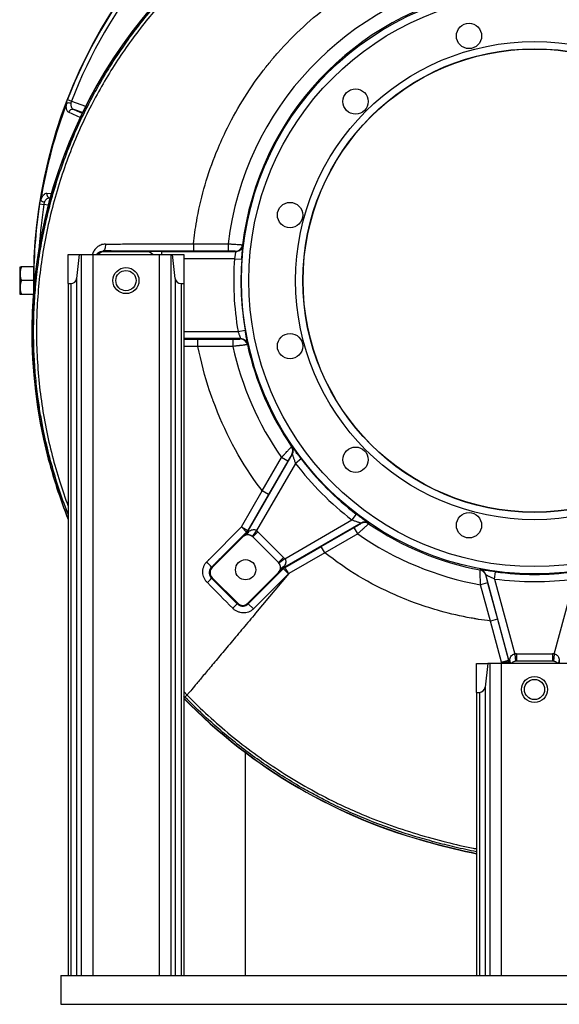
# Model space of a CAD drawing. Header units: millimetres. Extents: x 3 to 811, y 3 to 1103.
# Tile 1 of 8: x 3 to 377, y 3 to 683. Entities that reach past the tile are written whole.
import ezdxf

# ---------------------------------------------------------------- set-up
doc = ezdxf.new("R2010")
doc.units = ezdxf.units.MM

msp = doc.modelspace()

# ---------------------------------------------------------------- linework, layer by layer
at = {"color": 7, "linetype": 'Continuous', "lineweight": 25}
for p, q in [((36.53, 627.74), (39.26, 626.68)), ((17.21, 555.68), (20.12, 555.23)), ((83.86, 528.03), (123.57, 528.03)), ((123.57, 528.03), (123.57, 523.03)), ((123.57, 528.03), (147.5, 528.03)), ((147.5, 528.03), (147.5, 523.03)), ((36.9, 520.61), (44.62, 520.61)), ((36.9, 500.61), (36.9, 520.61)), ((44.62, 520.61), (42.78, 504.16)), ((44.62, 520.61), (45.95, 520.61)), ((45.95, 520.61), (45.95, 22.61)), ((45.95, 520.61), (53.9, 520.61)), ((53.9, 520.61), (53.9, 22.61)), ((53.9, 520.61), (99.9, 520.61)), ((61.06, 523.1), (61.64, 522.52)), ((91.46, 522.52), (61.64, 522.52)), ((91.46, 522.52), (91.47, 522.52)), ((99.9, 520.61), (99.9, 22.61)), ((99.9, 520.61), (107.85, 520.61)), ((101.46, 522.69), (152.75, 522.69)), ((107.85, 520.61), (107.85, 22.61)), ((107.85, 520.61), (109.18, 520.61)), ((111.02, 504.16), (109.18, 520.61)), ((109.18, 520.61), (116.9, 520.61)), ((116.9, 520.61), (116.9, 500.61)), ((147.5, 523.03), (123.57, 523.03)), ((151.95, 517.7), (156.93, 517.33)), ((152.75, 522.69), (152.52, 522.94)), ((3.69, 512.11), (3.4, 511.61)), ((3.4, 511.61), (3.4, 493.61)), ((13.03, 512.11), (4.54, 512.11)), ((42.78, 504.16), (42.78, 22.61)), ((111.02, 504.16), (111.02, 22.61)), ((12.9, 502.61), (4.54, 502.61)), ((36.9, 500.61), (36.9, 22.61)), ((36.9, 500.61), (38.81, 500.61)), ((38.81, 500.61), (38.81, 22.61)), ((114.99, 500.61), (114.99, 22.61)), ((114.99, 500.61), (116.9, 500.61)), ((116.9, 500.61), (116.9, 22.61)), ((3.4, 493.61), (3.69, 493.11)), ((12.77, 493.11), (4.54, 493.11)), ((154.38, 467.52), (159.31, 468.37)), ((156.17, 462.52), (116.9, 462.52)), ((116.9, 462.19), (126.68, 462.19)), ((126.68, 462.19), (150.87, 462.19)), ((126.68, 457.19), (126.68, 462.19)), ((150.87, 457.19), (126.68, 457.19)), ((150.87, 462.19), (150.87, 457.19)), ((155.97, 462.27), (156.17, 462.52)), ((22.64, 382.24), (22.47, 382.2)), ((161.42, 329.74), (191.92, 382.56)), ((191.92, 382.56), (191.63, 382.55)), ((194.1, 376.35), (167.27, 329.86)), ((171.19, 357.33), (184.48, 380.34)), ((188.81, 377.84), (175.52, 354.83)), ((188.81, 377.84), (184.48, 380.34)), ((198.08, 379.38), (194.1, 376.35)), ((156.83, 332.45), (171.19, 357.33)), ((175.52, 354.83), (161.16, 329.95)), ((175.52, 354.83), (171.19, 357.33)), ((236.18, 341.29), (233.14, 337.31)), ((239.36, 335.13), (186.54, 304.63)), ((186.65, 310.47), (233.14, 337.31)), ((239.34, 334.83), (239.36, 335.13)), ((134.61, 310.23), (156.83, 332.45)), ((160.36, 328.91), (156.83, 332.45)), ((156.83, 332.45), (161.16, 329.95)), ((157.57, 325.65), (160.63, 328.71)), ((160.63, 328.71), (160.36, 328.91)), ((161.14, 328.41), (160.63, 328.71)), ((161.16, 329.95), (161.42, 329.74)), ((161.42, 329.74), (161.84, 329.33)), ((167.27, 329.86), (164.19, 325.92)), ((168.17, 329.06), (164.64, 325.52)), ((168.17, 329.06), (185.85, 311.38)), ((211.97, 318.93), (234.63, 332.01)), ((237.13, 327.68), (214.47, 314.6)), ((237.13, 327.68), (234.63, 332.01)), ((157.69, 325.52), (136.48, 304.31)), ((157.69, 325.52), (157.57, 325.65)), ((164.64, 325.52), (164.64, 325.52)), ((182.32, 307.85), (164.64, 325.52)), ((182.32, 307.85), (164.64, 325.52)), ((186.74, 304.36), (211.97, 318.93)), ((214.47, 314.6), (189.59, 300.24)), ((214.47, 314.6), (211.97, 318.93)), ((185.85, 311.38), (182.32, 307.85)), ((182.32, 307.85), (182.32, 307.85)), ((186.65, 310.47), (182.71, 307.4)), ((136.12, 304.67), (136.48, 304.31)), ((161.1, 279.68), (182.32, 300.9)), ((161.46, 279.33), (185.71, 303.57)), ((189.24, 300.03), (165, 275.79)), ((189.59, 300.24), (166.55, 272.78)), ((182.32, 300.9), (182.44, 300.78)), ((185.5, 303.84), (182.44, 300.78)), ((185.5, 303.84), (185.2, 304.35)), ((185.71, 303.57), (185.5, 303.84)), ((186.12, 305.05), (186.54, 304.63)), ((186.54, 304.63), (186.74, 304.36)), ((331.8, 296.45), (332.46, 301.4)), ((136.11, 296.99), (136.48, 297.36)), ((136.48, 297.36), (154.15, 279.68)), ((327, 293.75), (322.17, 292.46)), ((325.86, 299.3), (325.66, 299.08)), ((341.65, 240.38), (325.86, 299.3)), ((327, 293.75), (333.71, 268.69)), ((331.8, 296.45), (345.69, 244.6)), ((373.11, 244.6), (387, 296.45)), ((328.88, 267.4), (322.17, 292.46)), ((153.79, 279.32), (154.15, 279.68)), ((161.46, 279.33), (161.1, 279.68)), ((161.46, 279.33), (165, 275.79)), ((333.71, 268.69), (328.88, 267.4)), ((336.48, 239.05), (328.88, 267.4)), ((333.71, 268.69), (341.31, 240.34)), ((319.4, 238.11), (327.12, 238.11)), ((319.4, 218.11), (319.4, 238.11)), ((327.12, 238.11), (325.28, 221.66)), ((328.45, 238.11), (327.12, 238.11)), ((328.45, 238.11), (328.45, 22.61)), ((336.4, 238.11), (328.45, 238.11)), ((336.4, 238.11), (336.4, 22.61)), ((382.4, 238.11), (336.4, 238.11)), ((336.48, 239.05), (341.31, 240.34)), ((341.48, 239.05), (336.48, 239.05)), ((341.31, 240.34), (341.65, 240.38)), ((341.82, 239.09), (341.48, 239.05)), ((341.65, 240.38), (342.23, 240.39)), ((342.38, 239.24), (341.82, 239.09)), ((345.69, 244.6), (346.3, 239.64)), ((346.9, 244.67), (371.9, 244.67)), ((346.9, 244.67), (346.9, 239.67)), ((346.9, 239.67), (346.9, 239.67)), ((371.9, 239.67), (346.9, 239.67)), ((371.9, 239.67), (346.9, 239.67)), ((371.9, 244.67), (371.9, 239.67)), ((371.9, 239.67), (371.9, 239.67)), ((373.11, 244.6), (372.5, 239.64)), ((376.99, 239.09), (376.42, 239.24)), ((319.4, 218.11), (319.4, 22.61)), ((319.4, 218.11), (321.31, 218.11)), ((321.31, 218.11), (321.31, 22.61)), ((325.28, 221.66), (325.28, 22.61)), ((159.4, 176.57), (159.4, 22.61)), ((289.01, 114.04), (288.96, 113.87)), ((31.9, 22.61), (686.9, 22.61)), ((31.9, 22.61), (31.9, 2.61)), ((31.9, 2.61), (686.9, 2.61))]:
    msp.add_line(p, q, dxfattribs=at)
at = {"color": 8, "linetype": 'Continuous', "lineweight": 25}
for p, q in [((39.26, 626.68), (49, 623.14)), ((40.81, 620.8), (46.57, 618.21)), ((46.76, 618.64), (40.81, 620.8)), ((23.05, 554.71), (20.12, 555.23)), ((101.46, 522.69), (101.46, 520.61)), ((151.95, 517.7), (116.9, 517.7)), ((116.9, 467.52), (154.38, 467.52)), ((126.68, 457.19), (116.9, 457.19)), ((336.48, 238.11), (336.48, 239.05)), ((341.48, 239.05), (341.48, 238.11)), ((341.82, 238.11), (341.82, 239.09)), ((342.18, 238.11), (342.38, 239.24)), ((376.42, 239.24), (376.56, 238.11)), ((117.72, 214.89), (116.9, 215.76))]:
    msp.add_line(p, q, dxfattribs=at)
at = {"color": 8, "linetype": 'Continuous', "lineweight": 25, "flags": 128}
for points in [[(45.23, 615.29), (43.18, 616.22), (37.23, 618.91)], [(22.25, 562.98), (24.78, 562.72), (25.39, 562.66)], [(116.9, 218.73), (119.15, 216.29), (119.15, 216.29), (119.15, 216.29)]]:
    msp.add_lwpolyline(points, dxfattribs=at)
at = {"color": 7, "linetype": 'Continuous', "lineweight": 25, "flags": 128}
for points in [[(62.74, 527.81), (62.69, 526.89), (62.58, 526.01), (62.42, 525.2), (62.21, 524.49), (61.96, 523.91), (61.68, 523.47), (61.37, 523.2), (61.06, 523.1)], [(157.49, 527.34), (157.64, 527.16), (157.71, 527.09)], [(152.75, 522.69), (153.65, 522.78), (154.09, 522.88)], [(161.05, 458.61), (160.91, 458.44), (160.85, 458.36)], [(191.42, 387.87), (191.63, 387.88), (191.72, 387.89)], [(244.68, 334.92), (244.67, 334.72), (244.66, 334.63)], [(189.24, 300.03), (188.56, 300.72), (187.9, 301.37), (187.3, 301.98), (186.76, 302.51), (186.32, 302.95), (185.99, 303.28), (185.78, 303.49), (185.71, 303.57)], [(186.74, 304.36), (186.8, 304.27), (186.94, 304.01), (187.18, 303.61), (187.49, 303.07), (187.87, 302.42), (188.29, 301.67), (188.76, 300.87), (189.24, 300.03)], [(189.59, 300.24), (189.42, 300.14), (189.24, 300.03)], [(321.76, 302.7), (321.89, 302.85), (321.95, 302.92)]]:
    msp.add_lwpolyline(points, dxfattribs=at)
at = {"color": 7, "linetype": 'Continuous', "lineweight": 25}
for centre, radius in [((359.4, 502.61), 202.62), ((359.4, 502.61), 197.62), ((314.11, 671.65), 8.75), ((359.4, 502.61), 165.19), ((359.4, 502.61), 160.19), ((359.4, 502.61), 160), ((235.66, 626.35), 8.75), ((190.36, 547.9), 8.75), ((76.9, 502.61), 9), ((76.9, 502.61), 7), ((190.36, 457.32), 8.75), ((235.66, 378.87), 8.75), ((314.11, 333.57), 8.75), ((159.64, 302.85), 7), ((359.4, 220.11), 9), ((359.4, 220.11), 7)]:
    msp.add_circle(centre, radius, dxfattribs=at)
for centre, radius, start, end in [((359.4, 502.61), 346.5, 122.16921, 181.14293), ((359.4, 502.61), 346.28, 141.18463, 158.81537), ((359.4, 502.61), 343.34, 141.18463, 158.81537), ((356.73, 467.33), 344.92, 135.63839, 194.28824), ((356.73, 467.33), 344.75, 135.63839, 194.28824), ((359.4, 502.61), 213.42, 100.04692, 173.1595), ((359.4, 502.61), 203.42, 100.66468, 173.01836), ((359.4, 502.61), 345.92, 159.24839, 170.75161), ((37.27, 619.62), 5.71, 74.45535, 103.61382), ((40.01, 617.99), 2.92, 73.92593, 161.8033), ((21.92, 562.34), 5.71, 226.38618, 255.54465), ((25.1, 562.38), 2.92, 168.1967, 256.07407), ((152.52, 527.94), 5, 270.01759, 353.00077), ((359.4, 502.61), 208, 175.84064, 189.71132), ((359.4, 502.61), 203, 175.84064, 189.71132), ((38.81, 504.61), 4, 270, 353.62168), ((114.99, 504.61), 4, 186.37832, 270), ((359.4, 502.61), 213.42, 192.2875, 214.95308), ((155.97, 457.27), 5, 12.57848, 89.98438), ((156.17, 457.52), 5, 12.52357, 89.98436), ((359.4, 502.61), 203.42, 192.56286, 214.33532), ((187.29, 385.05), 5, 330.0118, 34.32351), ((187.59, 385.06), 5, 330.01181, 34.36659), ((383.35, 474.11), 372.4, 194.28824, 201.51558), ((383.35, 474.11), 372.23, 194.28824, 201.44732), ((359.4, 502.61), 208, 217.37408, 232.62592), ((359.4, 502.61), 203, 217.37408, 232.62592), ((241.84, 330.5), 5, 55.67649, 119.9882), ((241.86, 330.8), 5, 55.63341, 119.98819), ((359.4, 502.61), 203.42, 235.66468, 259.33532), ((161.16, 322.05), 4.91, 45, 135), ((158.24, 330.28), 3.73, 291.1514, 345.28591), ((158.56, 329.34), 2.74, 291.89524, 340.12055), ((156.83, 332.45), 5, 315.00231, 329.99769), ((157.09, 332.24), 5, 315.00231, 329.99769), ((157.03, 332.29), 5.65, 316.62264, 328.37736), ((161.16, 322.05), 9.91, 45, 52.01014), ((359.4, 502.61), 213.42, 235.04692, 259.95308), ((161.16, 322.05), 4.91, 45, 52.01014), ((109.04, 282.95), 34.71, 38.73955, 46.95408), ((178.84, 304.37), 4.91, 315, 45), ((178.84, 304.37), 4.91, 37.98986, 45), ((178.84, 304.37), 9.91, 37.98986, 45), ((139.95, 300.84), 4.91, 135, 225), ((187.07, 301.45), 3.73, 104.71409, 158.8486), ((186.14, 301.77), 2.74, 109.87945, 158.10476), ((189.08, 300.24), 5.65, 121.62264, 133.37736), ((189.04, 300.3), 5, 120.00231, 134.99769), ((189.24, 300.03), 5, 120.00231, 134.99769), ((320.83, 297.79), 5, 15.0118, 79.32351), ((321.03, 298), 5, 15.01181, 79.36659), ((359.4, 502.61), 203, 262.37408, 277.62592), ((96.6, 331.79), 52.64, 314.01812, 318.62769), ((359.4, 502.61), 208, 262.37408, 277.62592), ((13.76, 414.5), 194.63, 314.71913, 316.00705), ((157.63, 283.16), 4.91, 225, 315), ((336.48, 239.05), 5, 0.00231, 14.99769), ((336.81, 239.09), 5, 0.00231, 14.99769), ((336.74, 239.08), 5.65, 1.62264, 13.37736), ((346.9, 234.76), 4.91, 90, 137.0075), ((346.9, 234.76), 9.91, 90, 97.01014), ((346.9, 234.76), 4.91, 90, 97.01014), ((371.9, 234.76), 9.91, 82.98986, 90), ((371.9, 234.76), 4.91, 42.9925, 90), ((371.9, 234.76), 4.91, 82.98986, 90), ((382.06, 239.08), 5.65, 166.62264, 178.37736), ((321.31, 222.11), 4, 270, 353.62168), ((383.35, 474.11), 372.23, 224.28868, 255.31801), ((383.35, 474.11), 372.4, 224.31621, 255.31782), ((397.5, 505.3), 406.2, 254.50222, 258.91472), ((397.5, 505.3), 406.03, 254.50205, 258.9099)]:
    msp.add_arc(centre, radius, start, end, dxfattribs=at)
at = {"color": 8, "linetype": 'Continuous', "lineweight": 25}
for centre, radius, start, end in [((359.4, 502.61), 346.38, 122.20388, 180.95524), ((359.4, 502.61), 346.28, 171.18463, 180.78353), ((359.4, 502.61), 343.34, 171.18463, 176.04639), ((152.74, 527.7), 5, 285.61397, 353.06131), ((91.46, 517.52), 5, 38.11357, 89.97975), ((338.72, 238.43), 4.02, 355.48098, 29.1551), ((339.37, 237.96), 3.27, 2.68625, 23.0928), ((380.08, 238.43), 4.02, 150.8449, 184.51902), ((379.43, 237.96), 3.27, 156.9072, 177.31375)]:
    msp.add_arc(centre, radius, start, end, dxfattribs=at)
at = {"color": 7, "linetype": 'Continuous', "lineweight": 25}
for centre, major_axis, ratio, start_param, end_param in [((61.64, 517.52), (3.54, -3.54), 0.999695, 2.356347, 3.261566), ((91.46, 517.52), (3.54, 3.54), 0.999695, 6.163212, 7.068431), ((101.46, 522.52), (10, 0), 0.017455, 1.570796, 3.124139)]:
    msp.add_ellipse(centre, major_axis=major_axis, ratio=ratio, start_param=start_param, end_param=end_param, dxfattribs=at)
at = {"color": 8, "linetype": 'Continuous', "lineweight": 25}
for points, knots in [([(36.9, 341.28), (35.94, 343.71), (32.83, 351.62), (28.37, 365.37), (23.53, 382.46), (20.05, 397.75), (17.62, 411.03), (15.76, 423.44), (14.26, 437.09), (13.27, 451.99), (12.92, 467.14), (13.26, 482.51), (14.34, 498.69), (16.3, 515.56), (18.98, 531.54), (22.09, 546), (25.73, 560.24), (30.43, 575.71), (36.44, 592.36), (43.32, 608.74), (50.24, 623.08), (56.88, 635.42), (63.1, 646.09), (69.84, 656.72), (77.9, 668.44), (87.29, 680.92), (98.18, 693.98), (109.61, 706.41), (121.63, 718.06), (134.37, 729.03), (147.83, 739.42), (162.02, 749.15), (176.95, 758.22), (192.61, 766.54), (207.76, 773.5), (222.03, 779.16), (237.39, 784.53), (248.59, 787.54), (255.26, 789.34)], [0, 0, 0, 0, 0.013936, 0.045297, 0.076953, 0.108607, 0.12877, 0.148934, 0.175437, 0.201953, 0.228456, 0.256173, 0.283889, 0.314815, 0.346683, 0.370164, 0.393644, 0.424967, 0.45629, 0.487948, 0.519606, 0.541111, 0.562615, 0.585399, 0.608182, 0.638382, 0.6686, 0.698799, 0.728296, 0.757796, 0.78833, 0.818888, 0.849422, 0.881376, 0.91333, 0.938243, 0.963157, 1, 1, 1, 1]), ([(255.75, 787.4), (255.75, 787.4), (251.25, 786.28), (242.3, 783.84), (229.06, 779.58), (215.95, 774.69), (202.99, 769.17), (190.21, 763.03), (177.82, 756.34), (165.81, 749.14), (154.22, 741.45), (142.92, 733.19), (131.94, 724.37), (121.3, 714.99), (110.61, 704.53), (99.94, 692.94), (89.33, 680.25), (79.27, 666.97), (69.8, 653.12), (60.97, 638.7), (52.55, 623.31), (44.67, 606.91), (37.46, 589.5), (31.15, 571.56), (25.81, 553.11), (21.48, 534.22), (18.24, 515.25), (16.1, 496.27), (15.01, 477.33), (14.97, 458.18), (16.03, 438.88), (18.22, 419.48), (21.47, 400.43), (25.76, 381.81), (30.81, 363.93), (34.91, 352.36), (36.9, 346.73)], [0, 0, 0, 0, 0.0000001, 0.0250741, 0.0501608, 0.0752347, 0.100785, 0.1263488, 0.1518991, 0.1769687, 0.2020512, 0.2271207, 0.2526826, 0.2782575, 0.3038151, 0.333623, 0.3634496, 0.3932592, 0.4237267, 0.4542129, 0.4846804, 0.5186365, 0.5526185, 0.5865747, 0.6215036, 0.6564605, 0.6913894, 0.7255694, 0.7597757, 0.7939555, 0.829134, 0.8643414, 0.8995199, 0.9336017, 0.9677087, 1, 1, 1, 1]), ([(62.74, 527.81), (62.74, 527.81), (61.64, 527.8), (59.54, 527.38), (56.86, 525.8), (54.95, 523.54), (53.9, 521.74), (53.75, 520.73), (53.74, 520.7)], [0, 0, 0, 0, 0.000948, 0.272942, 0.525832, 0.760001, 0.991967, 1, 1, 1, 1]), ([(56.7, 520.61), (56.75, 520.74), (57.04, 521.36), (57.96, 522.15), (59.35, 522.96), (60.47, 523.05), (61.06, 523.1)], [0, 0, 0, 0, 0.06853, 0.337649, 0.650269, 1, 1, 1, 1]), ([(346.3, 239.64), (346.03, 239.59), (345.59, 239.52), (344.77, 239.23), (343.91, 238.75), (343.51, 238.33), (343.3, 238.11)], [0, 0, 0, 0, 0.180931, 0.291722, 0.625971, 1, 1, 1, 1]), ([(375.5, 238.11), (375.29, 238.33), (374.9, 238.75), (373.96, 239.27), (373.1, 239.54), (372.67, 239.61), (372.5, 239.64)], [0, 0, 0, 0, 0.373983, 0.708192, 0.889802, 1, 1, 1, 1]), ([(319.4, 107.96), (314.37, 109), (304.65, 111.02), (290.38, 114.67), (275.86, 118.77), (260.82, 123.63), (245.96, 129.2), (231.95, 135.13), (219.62, 140.92), (208.35, 146.72), (197.05, 153), (184.97, 160.3), (172.21, 168.74), (159.82, 177.69), (146.46, 188.22), (132.26, 200.47), (122.56, 210.09), (117.72, 214.89)], [0, 0, 0, 0, 0.066427, 0.128454, 0.190482, 0.261671, 0.33286, 0.39568, 0.4585, 0.509062, 0.559624, 0.625674, 0.691724, 0.757542, 0.823361, 0.91168, 1, 1, 1, 1]), ([(119.15, 216.29), (119.15, 216.29), (123.91, 211.41), (133.72, 201.91), (149.22, 188.46), (165.41, 175.93), (182.55, 164.11), (200.59, 153.12), (214.44, 145.76), (226.87, 139.69), (239.42, 133.98), (257.67, 126.83), (278.01, 120.16), (297.83, 114.78), (311.64, 111.41), (318.61, 110.18), (319.4, 110.04)], [0, 0, 0, 0, 0.0000003, 0.0888645, 0.1777287, 0.2672794, 0.3554582, 0.4489008, 0.5423432, 0.5596882, 0.6290832, 0.7219622, 0.8149291, 0.9078528, 0.9894888, 1, 1, 1, 1])]:
    msp.add_open_spline(points, degree=3, knots=knots, dxfattribs=at)
at = {"color": 7, "linetype": 'Continuous', "lineweight": 25}
for points, knots in [([(123.57, 528.03), (124.13, 533.3), (124.99, 539.37), (128.84, 560.58), (134.87, 581.36), (149.91, 615.28), (162.74, 636.25), (175.13, 651.98), (177.79, 655.19), (179.58, 657.34), (191.97, 671.62), (222.19, 699.44), (257.1, 718.14), (278.27, 725.51)], [0.4938943, 0.4938943, 0.4938943, 0.4938943, 0.5262753, 0.53125, 0.625, 0.65625, 0.75, 0.765625, 0.7690957, 0.7734375, 0.78125, 0.875, 1, 1, 1, 1]), ([(35.93, 625.17), (35.92, 625.37), (35.94, 625.56), (35.99, 625.97), (36.03, 626.18), (36.14, 626.61), (36.21, 626.83), (36.35, 627.28), (36.44, 627.51), (36.53, 627.74)], [0, 0, 0, 0, 0.25, 0.25, 0.5, 0.5, 0.75, 0.75, 1, 1, 1, 1]), ([(39.26, 626.68), (39.16, 626.43), (39.06, 626.17), (38.9, 625.65), (38.83, 625.39), (38.8, 625.12)], [0, 0, 0, 0, 0.5, 0.5, 1, 1, 1, 1]), ([(37.23, 618.91), (36.9, 619.06), (36.61, 619.31), (36.25, 619.85), (36.15, 620.05), (35.96, 620.51), (35.89, 620.76), (35.76, 621.3), (35.72, 621.59), (35.66, 622.23), (35.65, 622.56), (35.67, 623.26), (35.69, 623.62), (35.78, 624.38), (35.84, 624.78), (35.93, 625.17)], [0, 0, 0, 0, 0.25, 0.25, 0.375, 0.375, 0.5, 0.5, 0.625, 0.625, 0.75, 0.75, 0.875, 0.875, 1, 1, 1, 1]), ([(38.8, 625.12), (38.77, 624.85), (38.76, 624.58), (38.77, 624.06), (38.79, 623.81), (38.87, 623.34), (38.93, 623.12), (39.07, 622.69), (39.15, 622.49), (39.34, 622.13), (39.44, 621.96), (39.67, 621.65), (39.8, 621.51), (40.2, 621.13), (40.49, 620.94), (40.81, 620.8)], [0, 0, 0, 0, 0.125, 0.125, 0.25, 0.25, 0.375, 0.375, 0.5, 0.5, 0.625, 0.625, 0.75, 0.75, 1, 1, 1, 1]), ([(17.21, 555.68), (17.25, 555.92), (17.3, 556.16), (17.39, 556.63), (17.45, 556.85), (17.57, 557.27), (17.64, 557.48), (17.8, 557.86), (17.88, 558.04), (17.98, 558.2)], [0, 0, 0, 0, 0.25, 0.25, 0.5, 0.5, 0.75, 0.75, 1, 1, 1, 1]), ([(17.98, 558.2), (18.11, 558.59), (18.25, 558.96), (18.55, 559.66), (18.71, 559.99), (19.05, 560.61), (19.23, 560.89), (19.59, 561.4), (19.77, 561.64), (20.35, 562.26), (20.73, 562.55), (21.51, 562.94), (21.88, 563.01), (22.25, 562.98)], [0, 0, 0, 0, 0.125, 0.125, 0.25, 0.25, 0.375, 0.375, 0.5, 0.5, 0.75, 0.75, 1, 1, 1, 1]), ([(24.4, 559.54), (24.06, 559.59), (23.7, 559.57), (22.99, 559.4), (22.63, 559.24), (22.11, 558.91), (21.94, 558.78), (21.61, 558.48), (21.45, 558.31), (21.14, 557.94), (21, 557.74), (20.73, 557.3), (20.61, 557.06), (20.5, 556.81)], [0, 0, 0, 0, 0.25, 0.25, 0.5, 0.5, 0.625, 0.625, 0.75, 0.75, 0.875, 0.875, 1, 1, 1, 1]), ([(20.5, 556.81), (20.39, 556.56), (20.32, 556.31), (20.2, 555.78), (20.15, 555.5), (20.12, 555.23)], [0, 0, 0, 0, 0.5, 0.5, 1, 1, 1, 1]), ([(62.74, 527.81), (66.13, 527.83), (69.6, 527.86), (74.89, 527.92), (76.67, 527.94), (79.36, 527.97), (80.26, 527.98), (81.61, 528), (82.28, 528.01), (83.07, 528.02), (83.41, 528.02), (83.63, 528.03), (83.75, 528.03), (83.86, 528.03)], [0, 0, 0, 0, 0.5, 0.5, 0.75, 0.75, 0.875, 0.875, 0.9375, 0.96875, 0.984375, 0.984375, 1, 1, 1, 1]), ([(147.5, 528.03), (148.15, 527.99), (148.79, 527.95), (149.74, 527.89), (150.05, 527.87), (150.67, 527.83), (150.98, 527.81), (151.88, 527.76), (152.45, 527.72), (153.53, 527.65), (154.04, 527.61), (154.96, 527.55), (155.37, 527.52), (155.92, 527.48), (156.09, 527.46), (156.41, 527.44), (156.55, 527.43), (156.93, 527.4), (157.13, 527.38), (157.4, 527.35), (157.48, 527.34), (157.49, 527.34)], [0, 0, 0, 0, 0.125, 0.125, 0.1875, 0.1875, 0.25, 0.25, 0.375, 0.375, 0.5, 0.5, 0.625, 0.625, 0.6875, 0.6875, 0.75, 0.75, 0.875, 0.875, 1, 1, 1, 1]), ([(156.93, 517.33), (156.98, 517.98), (157.03, 518.61), (157.13, 519.88), (157.18, 520.49), (157.25, 521.36), (157.28, 521.65), (157.32, 522.21), (157.35, 522.48), (157.42, 523.28), (157.46, 523.76), (157.54, 524.66), (157.58, 525.07), (157.64, 525.77), (157.66, 526.07), (157.69, 526.44), (157.7, 526.55), (157.71, 526.74), (157.71, 526.81), (157.72, 527.01), (157.72, 527.08), (157.71, 527.09)], [0, 0, 0, 0, 0.125, 0.125, 0.25, 0.25, 0.3125, 0.3125, 0.375, 0.375, 0.5, 0.5, 0.625, 0.625, 0.75, 0.75, 0.8125, 0.8125, 0.875, 0.875, 1, 1, 1, 1]), ([(123.57, 523.03), (113.07, 523.03), (99.95, 523.03), (86.83, 523.03), (83.54, 523.03), (82.89, 523.03), (81.58, 523.03), (80.92, 523.03), (78.95, 523.03), (77.64, 523.03), (73.72, 523.04), (71.14, 523.05), (66.05, 523.07), (63.54, 523.08), (61.06, 523.1)], [0, 0, 0, 0, 0.5, 0.625, 0.625, 0.65625, 0.65625, 0.6875, 0.6875, 0.75, 0.75, 0.875, 0.875, 1, 1, 1, 1]), ([(152.52, 522.94), (152.52, 522.95), (152.48, 522.95), (152.34, 522.97), (152.24, 522.97), (152.05, 522.98), (151.98, 522.98), (151.82, 522.99), (151.74, 522.99), (151.46, 523), (151.25, 523), (150.79, 523.01), (150.53, 523.01), (149.99, 523.02), (149.7, 523.02), (149.25, 523.02), (149.09, 523.02), (148.78, 523.03), (148.62, 523.03), (148.15, 523.03), (147.83, 523.03), (147.5, 523.03)], [0, 0, 0, 0, 0.125, 0.125, 0.25, 0.25, 0.3125, 0.3125, 0.375, 0.375, 0.5, 0.5, 0.625, 0.625, 0.75, 0.75, 0.8125, 0.8125, 0.875, 0.875, 1, 1, 1, 1]), ([(152.75, 522.69), (152.76, 522.69), (152.76, 522.65), (152.75, 522.55), (152.75, 522.51), (152.73, 522.41), (152.72, 522.35), (152.69, 522.16), (152.67, 522), (152.6, 521.63), (152.57, 521.42), (152.48, 520.96), (152.44, 520.71), (152.34, 520.17), (152.29, 519.88), (152.19, 519.29), (152.14, 518.98), (152.04, 518.34), (152, 518.02), (151.95, 517.7)], [0, 0, 0, 0, 0.125, 0.125, 0.1875, 0.1875, 0.25, 0.25, 0.375, 0.375, 0.5, 0.5, 0.625, 0.625, 0.75, 0.75, 0.875, 0.875, 1, 1, 1, 1]), ([(4.54, 512.11), (4.28, 511.33), (4.07, 510.55), (3.77, 508.97), (3.69, 508.18), (3.69, 506.96), (3.71, 506.56), (3.79, 505.76), (3.84, 505.36), (4.07, 504.17), (4.28, 503.39), (4.54, 502.61)], [0, 0, 0, 0, 0.25, 0.25, 0.5, 0.5, 0.625, 0.625, 0.75, 0.75, 1, 1, 1, 1]), ([(3.75, 512.11), (3.74, 512.11), (3.71, 512.11), (4.01, 512.11), (4.36, 512.11), (4.54, 512.11)], [0, 0, 0, 0, 0.251129, 0.623578, 1, 1, 1, 1]), ([(4.54, 502.61), (4.28, 501.83), (4.07, 501.05), (3.77, 499.47), (3.69, 498.68), (3.69, 497.46), (3.71, 497.06), (3.79, 496.26), (3.84, 495.86), (4.07, 494.67), (4.28, 493.89), (4.54, 493.11)], [0, 0, 0, 0, 0.25, 0.25, 0.5, 0.5, 0.625, 0.625, 0.75, 0.75, 1, 1, 1, 1]), ([(4.54, 493.11), (4.36, 493.11), (4.01, 493.11), (3.71, 493.11), (3.74, 493.11), (3.75, 493.11)], [0, 0, 0, 0, 0.372757, 0.748858, 1, 1, 1, 1]), ([(154.38, 467.52), (154.49, 467.2), (154.6, 466.89), (154.82, 466.27), (154.93, 465.97), (155.14, 465.38), (155.25, 465.1), (155.45, 464.56), (155.54, 464.31), (155.72, 463.84), (155.8, 463.63), (155.94, 463.25), (156, 463.09), (156.1, 462.82), (156.13, 462.72), (156.17, 462.57), (156.18, 462.53), (156.17, 462.52)], [0, 0, 0, 0, 0.125, 0.125, 0.25, 0.25, 0.375, 0.375, 0.5, 0.5, 0.625, 0.625, 0.75, 0.75, 0.875, 0.875, 1, 1, 1, 1]), ([(161.05, 458.61), (161.06, 458.62), (161.05, 458.69), (161.02, 458.96), (160.99, 459.15), (160.92, 459.52), (160.9, 459.66), (160.84, 459.96), (160.81, 460.13), (160.71, 460.66), (160.64, 461.06), (160.47, 461.96), (160.37, 462.46), (160.18, 463.51), (160.07, 464.07), (159.91, 464.95), (159.86, 465.25), (159.75, 465.86), (159.69, 466.17), (159.53, 467.09), (159.42, 467.72), (159.31, 468.37)], [0, 0, 0, 0, 0.125, 0.125, 0.25, 0.25, 0.3125, 0.3125, 0.375, 0.375, 0.5, 0.5, 0.625, 0.625, 0.75, 0.75, 0.8125, 0.8125, 0.875, 0.875, 1, 1, 1, 1]), ([(171.19, 357.33), (170.01, 358.87), (156.01, 377.55), (144.58, 399.16), (136.14, 422.46), (131.89, 434.77), (128.72, 446.75), (126.68, 457.19)], [0.1122087, 0.1122087, 0.1122087, 0.1122087, 0.125, 0.265625, 0.2701424, 0.28125, 0.3474835, 0.3474835, 0.3474835, 0.3474835]), ([(150.87, 462.19), (151.2, 462.19), (151.53, 462.19), (152.17, 462.19), (152.49, 462.19), (153.09, 462.2), (153.38, 462.2), (153.94, 462.21), (154.2, 462.21), (154.67, 462.22), (154.89, 462.22), (155.26, 462.23), (155.42, 462.24), (155.69, 462.25), (155.79, 462.25), (155.93, 462.26), (155.96, 462.27), (155.97, 462.27)], [0, 0, 0, 0, 0.125, 0.125, 0.25, 0.25, 0.375, 0.375, 0.5, 0.5, 0.625, 0.625, 0.75, 0.75, 0.875, 0.875, 1, 1, 1, 1]), ([(160.85, 458.36), (160.84, 458.36), (160.77, 458.34), (160.56, 458.31), (160.48, 458.3), (160.28, 458.27), (160.17, 458.26), (159.79, 458.21), (159.48, 458.17), (158.93, 458.1), (158.73, 458.07), (158.31, 458.02), (158.1, 458), (157.41, 457.92), (156.91, 457.86), (156.09, 457.76), (155.81, 457.73), (155.24, 457.67), (154.66, 457.6), (154.05, 457.53), (153.43, 457.47), (153.12, 457.43), (152.16, 457.33), (151.52, 457.26), (150.87, 457.19)], [0, 0, 0, 0, 0.125, 0.125, 0.1875, 0.1875, 0.25, 0.25, 0.375, 0.375, 0.4375, 0.4375, 0.5, 0.5, 0.625, 0.625, 0.6875, 0.6875, 0.75, 0.8125, 0.8125, 0.875, 0.875, 1, 1, 1, 1]), ([(184.48, 380.34), (184.92, 380.83), (185.35, 381.32), (186, 382.03), (186.21, 382.26), (186.63, 382.73), (186.85, 382.96), (187.47, 383.64), (187.86, 384.07), (188.42, 384.68), (188.6, 384.88), (188.95, 385.26), (189.12, 385.44), (189.61, 385.97), (189.9, 386.28), (190.29, 386.7), (190.41, 386.83), (190.63, 387.06), (190.74, 387.17), (191.01, 387.46), (191.15, 387.61), (191.36, 387.81), (191.41, 387.87), (191.42, 387.87)], [0, 0, 0, 0, 0.125, 0.125, 0.1875, 0.1875, 0.25, 0.25, 0.375, 0.375, 0.4375, 0.4375, 0.5, 0.5, 0.625, 0.625, 0.6875, 0.6875, 0.75, 0.75, 0.875, 0.875, 1, 1, 1, 1]), ([(198.08, 379.38), (197.67, 379.92), (197.27, 380.45), (196.48, 381.5), (196.09, 382.02), (195.34, 383.02), (194.99, 383.5), (194.48, 384.19), (194.31, 384.42), (193.99, 384.86), (193.84, 385.06), (193.54, 385.46), (193.4, 385.66), (193.14, 386.02), (193.01, 386.2), (192.65, 386.68), (192.45, 386.96), (192.19, 387.3), (192.12, 387.4), (191.98, 387.58), (191.93, 387.65), (191.79, 387.83), (191.73, 387.89), (191.72, 387.89)], [0, 0, 0, 0, 0.125, 0.125, 0.25, 0.25, 0.375, 0.375, 0.4375, 0.4375, 0.5, 0.5, 0.5625, 0.5625, 0.625, 0.625, 0.75, 0.75, 0.8125, 0.8125, 0.875, 0.875, 1, 1, 1, 1]), ([(191.63, 382.55), (191.62, 382.55), (191.59, 382.52), (191.5, 382.38), (191.44, 382.29), (191.32, 382.09), (191.27, 382.02), (191.18, 381.87), (191.13, 381.78), (190.96, 381.51), (190.84, 381.31), (190.57, 380.86), (190.43, 380.62), (190.13, 380.12), (189.98, 379.85), (189.49, 379.01), (189.15, 378.43), (188.81, 377.84)], [0, 0, 0, 0, 0.125, 0.125, 0.25, 0.25, 0.3125, 0.3125, 0.375, 0.375, 0.5, 0.5, 0.625, 0.625, 0.75, 0.75, 1, 1, 1, 1]), ([(191.92, 382.56), (191.93, 382.57), (191.96, 382.51), (192.02, 382.35), (192.04, 382.29), (192.1, 382.13), (192.13, 382.04), (192.2, 381.85), (192.23, 381.74), (192.31, 381.51), (192.35, 381.39), (192.49, 381), (192.58, 380.71), (192.78, 380.11), (192.89, 379.79), (193.11, 379.14), (193.23, 378.8), (193.47, 378.12), (193.59, 377.76), (193.85, 377.06), (193.97, 376.71), (194.1, 376.35)], [0, 0, 0, 0, 0.125, 0.125, 0.1875, 0.1875, 0.25, 0.25, 0.3125, 0.3125, 0.375, 0.375, 0.5, 0.5, 0.625, 0.625, 0.75, 0.75, 0.875, 0.875, 1, 1, 1, 1]), ([(244.68, 334.92), (244.68, 334.94), (244.62, 334.99), (244.38, 335.18), (244.21, 335.32), (243.86, 335.57), (243.73, 335.67), (243.45, 335.88), (243.3, 335.99), (242.82, 336.34), (242.46, 336.61), (241.85, 337.05), (241.64, 337.2), (241.21, 337.52), (240.98, 337.69), (240.29, 338.19), (239.81, 338.55), (239.05, 339.11), (238.8, 339.3), (238.28, 339.69), (238.02, 339.89), (237.24, 340.48), (236.71, 340.88), (236.18, 341.29)], [0, 0, 0, 0, 0.125, 0.125, 0.25, 0.25, 0.3125, 0.3125, 0.375, 0.375, 0.5, 0.5, 0.5625, 0.5625, 0.625, 0.625, 0.75, 0.75, 0.8125, 0.8125, 0.875, 0.875, 1, 1, 1, 1]), ([(233.14, 337.31), (233.85, 337.05), (234.56, 336.8), (235.59, 336.44), (235.93, 336.32), (236.58, 336.1), (236.9, 335.99), (237.5, 335.79), (237.78, 335.69), (238.3, 335.52), (238.53, 335.44), (238.93, 335.31), (239.09, 335.25), (239.3, 335.17), (239.36, 335.14), (239.36, 335.13)], [0, 0, 0, 0, 0.25, 0.25, 0.375, 0.375, 0.5, 0.5, 0.625, 0.625, 0.75, 0.75, 0.875, 0.875, 1, 1, 1, 1]), ([(234.63, 332.01), (234.93, 332.19), (235.22, 332.36), (235.8, 332.69), (236.09, 332.86), (236.64, 333.18), (236.91, 333.34), (237.42, 333.64), (237.66, 333.79), (238.1, 334.05), (238.31, 334.17), (238.67, 334.39), (238.82, 334.49), (239.08, 334.65), (239.18, 334.71), (239.31, 334.8), (239.34, 334.83), (239.34, 334.83)], [0, 0, 0, 0, 0.125, 0.125, 0.25, 0.25, 0.375, 0.375, 0.5, 0.5, 0.625, 0.625, 0.75, 0.75, 0.875, 0.875, 1, 1, 1, 1]), ([(244.66, 334.63), (244.66, 334.62), (244.61, 334.56), (244.46, 334.42), (244.4, 334.35), (244.25, 334.21), (244.16, 334.13), (243.87, 333.85), (243.64, 333.63), (243.22, 333.24), (243.07, 333.1), (242.75, 332.81), (242.42, 332.5), (242.06, 332.16), (241.68, 331.81), (241.48, 331.63), (240.86, 331.07), (240.44, 330.67), (239.76, 330.06), (239.53, 329.85), (239.06, 329.42), (238.82, 329.21), (238.11, 328.56), (237.62, 328.13), (237.13, 327.68)], [0, 0, 0, 0, 0.125, 0.125, 0.1875, 0.1875, 0.25, 0.25, 0.375, 0.375, 0.4375, 0.4375, 0.5, 0.5625, 0.5625, 0.625, 0.625, 0.75, 0.75, 0.8125, 0.8125, 0.875, 0.875, 1, 1, 1, 1]), ([(160.36, 328.91), (156.32, 324.87), (150.26, 318.81), (143.19, 311.74), (140.16, 308.71), (138.64, 307.19), (138.14, 306.69), (137.13, 305.68), (136.62, 305.17), (136.12, 304.67)], [0, 0, 0, 0, 0.5, 0.75, 0.875, 0.875, 0.9375, 0.9375, 1, 1, 1, 1]), ([(161.14, 328.41), (160.48, 328.03), (159.86, 327.6), (158.67, 326.67), (158.1, 326.17), (157.57, 325.65)], [0, 0, 0, 0, 0.5, 0.5, 1, 1, 1, 1]), ([(159.58, 326.8), (159.19, 326.68), (158.82, 326.52), (158.15, 326.13), (157.84, 325.9), (157.57, 325.65)], [0, 0, 0, 0, 0.5, 0.5, 1, 1, 1, 1]), ([(164.19, 325.92), (164.06, 326.02), (163.93, 326.11), (163.67, 326.28), (163.53, 326.36), (163.27, 326.5), (163.14, 326.56), (162.88, 326.66), (162.76, 326.71), (162.4, 326.83), (162.17, 326.88), (161.74, 326.96), (161.54, 326.98), (161.16, 327.01), (160.99, 327.01), (160.65, 326.99), (160.5, 326.98), (160.06, 326.92), (159.8, 326.86), (159.58, 326.8)], [0, 0, 0, 0, 0.0625, 0.0625, 0.125, 0.125, 0.1875, 0.1875, 0.25, 0.25, 0.375, 0.375, 0.5, 0.5, 0.625, 0.625, 0.75, 0.75, 1, 1, 1, 1]), ([(161.84, 329.33), (162.19, 329.58), (162.58, 329.82), (163.41, 330.24), (163.85, 330.42), (164.8, 330.65), (165.32, 330.7), (166.1, 330.56), (166.36, 330.48), (166.84, 330.23), (167.07, 330.06), (167.27, 329.86)], [0, 0, 0, 0, 0.25, 0.25, 0.5, 0.5, 0.75, 0.75, 0.875, 0.875, 1, 1, 1, 1]), ([(328.88, 267.4), (326.16, 267.75), (322.6, 268.26), (318.86, 268.89), (317.76, 269.08), (316.9, 269.24), (309.09, 270.61), (290.6, 274.81), (255.21, 287.33), (229.27, 302.8), (214.47, 314.6)], [0.7460234, 0.7460234, 0.7460234, 0.7460234, 0.7617188, 0.7665216, 0.7675781, 0.7680664, 0.7714844, 0.8125, 0.875, 0.9815733, 0.9815733, 0.9815733, 0.9815733]), ([(133.18, 293.93), (132.71, 294.41), (132.29, 294.92), (131.73, 295.74), (131.56, 296.02), (131.24, 296.6), (131.09, 296.91), (130.68, 297.82), (130.47, 298.44), (130.17, 299.73), (130.07, 300.4), (130.01, 301.72), (130.05, 302.38), (130.19, 303.37), (130.26, 303.69), (130.42, 304.34), (130.52, 304.65), (130.75, 305.27), (130.87, 305.57), (131.16, 306.17), (131.33, 306.46), (131.86, 307.31), (132.27, 307.84), (132.74, 308.31)], [0, 0, 0, 0, 0.125, 0.125, 0.1875, 0.1875, 0.25, 0.25, 0.375, 0.375, 0.5, 0.5, 0.625, 0.625, 0.6875, 0.6875, 0.75, 0.75, 0.8125, 0.8125, 0.875, 0.875, 1, 1, 1, 1]), ([(132.74, 308.31), (133.05, 308.63), (133.52, 309.11), (134.06, 309.67), (134.3, 309.91), (134.45, 310.07), (134.53, 310.15), (134.61, 310.23)], [0, 0, 0, 0, 0.5, 0.75, 0.875, 0.875, 1, 1, 1, 1]), ([(183.59, 302.79), (183.66, 303.01), (183.71, 303.26), (183.79, 303.85), (183.81, 304.18), (183.78, 304.74), (183.75, 304.94), (183.68, 305.38), (183.62, 305.6), (183.5, 305.96), (183.46, 306.09), (183.35, 306.34), (183.29, 306.47), (183.08, 306.87), (182.91, 307.14), (182.71, 307.4)], [0, 0, 0, 0, 0.25, 0.25, 0.5, 0.5, 0.625, 0.625, 0.75, 0.75, 0.8125, 0.8125, 0.875, 0.875, 1, 1, 1, 1]), ([(186.65, 310.47), (186.85, 310.28), (187.02, 310.06), (187.27, 309.57), (187.36, 309.3), (187.45, 308.79), (187.46, 308.53), (187.42, 308.02), (187.38, 307.78), (187.21, 307.06), (187.03, 306.62), (186.61, 305.79), (186.37, 305.4), (186.12, 305.05)], [0, 0, 0, 0, 0.125, 0.125, 0.25, 0.25, 0.375, 0.375, 0.5, 0.5, 0.75, 0.75, 1, 1, 1, 1]), ([(136.12, 304.67), (135.86, 304.42), (135.64, 304.14), (135.24, 303.55), (135.07, 303.23), (134.8, 302.58), (134.7, 302.24), (134.56, 301.54), (134.52, 301.19), (134.52, 300.49), (134.55, 300.13), (134.69, 299.43), (134.79, 299.09), (134.99, 298.6), (135.07, 298.44), (135.24, 298.12), (135.33, 297.97), (135.63, 297.52), (135.85, 297.25), (136.11, 296.99)], [0, 0, 0, 0, 0.125, 0.125, 0.25, 0.25, 0.375, 0.375, 0.5, 0.5, 0.625, 0.625, 0.75, 0.75, 0.8125, 0.8125, 0.875, 0.875, 1, 1, 1, 1]), ([(185.2, 304.35), (184.82, 303.69), (184.39, 303.07), (183.7, 302.18), (183.46, 301.89), (182.96, 301.32), (182.7, 301.04), (182.44, 300.78)], [0, 0, 0, 0, 0.5, 0.5, 0.75, 0.75, 1, 1, 1, 1]), ([(183.59, 302.79), (183.47, 302.39), (183.31, 302.03), (183.02, 301.53), (182.92, 301.37), (182.69, 301.06), (182.57, 300.91), (182.44, 300.78)], [0, 0, 0, 0, 0.5, 0.5, 0.75, 0.75, 1, 1, 1, 1]), ([(322.17, 292.46), (322.13, 293.12), (322.1, 293.77), (322.05, 294.73), (322.03, 295.05), (322, 295.68), (321.99, 295.99), (321.95, 296.91), (321.92, 297.49), (321.88, 298.32), (321.87, 298.58), (321.85, 299.1), (321.84, 299.35), (321.81, 300.07), (321.8, 300.5), (321.78, 301.07), (321.78, 301.24), (321.77, 301.57), (321.76, 301.72), (321.75, 302.12), (321.75, 302.33), (321.75, 302.61), (321.75, 302.69), (321.76, 302.7)], [0, 0, 0, 0, 0.125, 0.125, 0.1875, 0.1875, 0.25, 0.25, 0.375, 0.375, 0.4375, 0.4375, 0.5, 0.5, 0.625, 0.625, 0.6875, 0.6875, 0.75, 0.75, 0.875, 0.875, 1, 1, 1, 1]), ([(332.46, 301.4), (331.79, 301.49), (331.14, 301.58), (329.84, 301.76), (329.19, 301.86), (327.96, 302.04), (327.36, 302.13), (326.51, 302.26), (326.24, 302.3), (325.7, 302.38), (325.45, 302.42), (324.96, 302.5), (324.72, 302.53), (324.28, 302.6), (324.06, 302.64), (323.46, 302.73), (323.12, 302.78), (322.7, 302.84), (322.58, 302.86), (322.36, 302.89), (322.27, 302.9), (322.04, 302.92), (321.96, 302.93), (321.95, 302.92)], [0, 0, 0, 0, 0.125, 0.125, 0.25, 0.25, 0.375, 0.375, 0.4375, 0.4375, 0.5, 0.5, 0.5625, 0.5625, 0.625, 0.625, 0.75, 0.75, 0.8125, 0.8125, 0.875, 0.875, 1, 1, 1, 1]), ([(325.66, 299.08), (325.65, 299.08), (325.66, 299.03), (325.69, 298.87), (325.72, 298.76), (325.77, 298.54), (325.79, 298.46), (325.83, 298.28), (325.85, 298.18), (325.93, 297.88), (325.98, 297.65), (326.11, 297.14), (326.18, 296.87), (326.33, 296.3), (326.4, 296), (326.65, 295.06), (326.82, 294.42), (327, 293.75)], [0, 0, 0, 0, 0.125, 0.125, 0.25, 0.25, 0.3125, 0.3125, 0.375, 0.375, 0.5, 0.5, 0.625, 0.625, 0.75, 0.75, 1, 1, 1, 1]), ([(325.86, 299.3), (325.86, 299.31), (325.92, 299.29), (326.08, 299.22), (326.14, 299.19), (326.29, 299.12), (326.38, 299.08), (326.56, 298.99), (326.66, 298.94), (326.88, 298.83), (327, 298.77), (327.37, 298.59), (327.63, 298.45), (328.2, 298.17), (328.5, 298.02), (329.12, 297.72), (329.44, 297.56), (330.1, 297.25), (330.44, 297.09), (331.11, 296.77), (331.45, 296.61), (331.8, 296.45)], [0, 0, 0, 0, 0.125, 0.125, 0.1875, 0.1875, 0.25, 0.25, 0.3125, 0.3125, 0.375, 0.375, 0.5, 0.5, 0.625, 0.625, 0.75, 0.75, 0.875, 0.875, 1, 1, 1, 1]), ([(153.79, 279.32), (154.04, 279.06), (154.32, 278.84), (154.91, 278.44), (155.23, 278.27), (155.88, 278.01), (156.22, 277.9), (156.92, 277.77), (157.27, 277.73), (157.98, 277.73), (158.34, 277.77), (159.03, 277.91), (159.37, 278.01), (159.86, 278.21), (160.02, 278.29), (160.34, 278.46), (160.49, 278.55), (160.93, 278.85), (161.21, 279.07), (161.46, 279.33)], [0, 0, 0, 0, 0.125, 0.125, 0.25, 0.25, 0.375, 0.375, 0.5, 0.5, 0.625, 0.625, 0.75, 0.75, 0.8125, 0.8125, 0.875, 0.875, 1, 1, 1, 1]), ([(165, 275.79), (164.76, 275.55), (164.51, 275.33), (164.01, 274.91), (163.74, 274.72), (163.19, 274.36), (162.9, 274.19), (162.31, 273.89), (162, 273.76), (161.07, 273.41), (160.44, 273.24), (159.46, 273.08), (159.12, 273.05), (158.46, 273.01), (158.13, 273.01), (157.14, 273.05), (156.49, 273.15), (155.52, 273.38), (155.2, 273.47), (154.57, 273.69), (154.27, 273.81), (153.67, 274.08), (153.37, 274.23), (152.8, 274.56), (152.51, 274.73), (151.69, 275.3), (151.19, 275.73), (150.71, 276.2)], [0, 0, 0, 0, 0.0625, 0.0625, 0.125, 0.125, 0.1875, 0.1875, 0.25, 0.25, 0.375, 0.375, 0.4375, 0.4375, 0.5, 0.5, 0.625, 0.625, 0.6875, 0.6875, 0.75, 0.75, 0.8125, 0.8125, 0.875, 0.875, 1, 1, 1, 1]), ([(342.23, 240.39), (342.31, 240.81), (342.41, 241.25), (342.7, 242.14), (342.89, 242.58), (343.39, 243.41), (343.72, 243.81), (344.37, 244.27), (344.62, 244.4), (345.13, 244.56), (345.41, 244.6), (345.69, 244.6)], [0, 0, 0, 0, 0.25, 0.25, 0.5, 0.5, 0.75, 0.75, 0.875, 0.875, 1, 1, 1, 1]), ([(373.11, 244.6), (373.39, 244.6), (373.66, 244.56), (374.19, 244.39), (374.44, 244.27), (374.86, 243.97), (375.05, 243.79), (375.39, 243.41), (375.53, 243.21), (375.92, 242.58), (376.1, 242.14), (376.39, 241.25), (376.5, 240.81), (376.57, 240.39)], [0, 0, 0, 0, 0.125, 0.125, 0.25, 0.25, 0.375, 0.375, 0.5, 0.5, 0.75, 0.75, 1, 1, 1, 1]), ([(119.15, 216.29), (119.14, 216.28), (119.1, 216.24), (118.95, 216.09), (118.84, 215.99), (118.58, 215.73), (118.42, 215.58), (118.08, 215.25), (117.9, 215.07), (117.72, 214.89)], [0, 0, 0, 0, 0.25, 0.25, 0.5, 0.5, 0.75, 0.75, 1, 1, 1, 1]), ([(119.41, 216.6), (119.4, 216.58), (119.36, 216.54), (119.3, 216.47), (119.24, 216.39), (119.18, 216.33), (119.15, 216.29), (119.15, 216.29)], [0.648816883, 0.648816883, 0.648816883, 0.648816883, 0.650968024, 0.653119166, 0.655270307, 0.657421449, 0.657945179, 0.657945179, 0.657945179, 0.657945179])]:
    msp.add_open_spline(points, degree=3, knots=knots, dxfattribs=at)
for points in [[(150.71, 276.2), (144.86, 282.1), (139.01, 288.01), (133.18, 293.93)], [(136.11, 296.99), (142, 291.1), (147.89, 285.21), (153.79, 279.32)], [(166.55, 272.78), (163.66, 269.33), (157.89, 262.46), (149.56, 252.53), (141.78, 243.26), (134.78, 234.92), (128.79, 227.78), (124.02, 222.1), (120.71, 218.15), (119.63, 216.86), (119.41, 216.6)]]:
    msp.add_open_spline(points, degree=3, dxfattribs=at)

doc.saveas('drawing.dxf')
